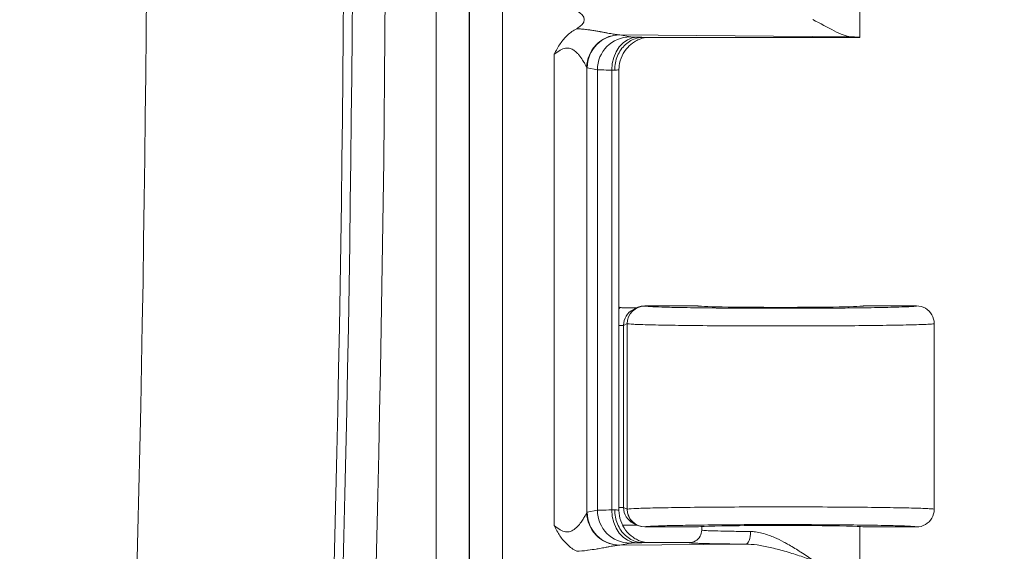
# Model space of a CAD drawing. Header units: inches. Extents: x 0.3 to 84.8, y 1.5 to 53.5.
# Tile 82 of 107: x 75.5 to 77.4, y 24.8 to 25.9. Entities that reach past the tile are written whole.
import ezdxf

# ---------------------------------------------------------------- set-up
doc = ezdxf.new("R2010")
doc.units = ezdxf.units.IN
doc.header["$LTSCALE"] = 2.5
doc.header["$MEASUREMENT"] = 0
for name, color, linetype, lineweight in [('Dimension (ANSI)', 7, 'Continuous', 9), ('Visible (ANSI)', 7, 'Continuous', 18), ('Visible Narrow (ANSI)', 7, 'Continuous', 5)]:
    doc.layers.add(name, color=color, linetype=linetype, lineweight=lineweight)
doc.styles.add('Note Text (ANSI)', font='arial.ttf')
doc.dimstyles.new('.XX', dxfattribs={"dimscale": 2.5, "dimtxt": 0.095, "dimasz": 0.125, "dimexe": 0.1875, "dimexo": 0.0625, "dimgap": 0.0625, "dimtad": 0, "dimtih": 1, "dimtoh": 1, "dimrnd": 1e-08, "dimzin": 0, "dimdsep": 46, "dimtxsty": 'Note Text (ANSI)', "dimblk": 'Filled-1', "dimcen": 0.09, "dimdle": 0.45, "dimclrd": 256, "dimclre": 256, "dimclrt": 256, "dimadec": 0, "dimazin": 1, "dimtfac": 1.263158, "dimtofl": 0, "dimtmove": 0, "dimatfit": 3, "dimfxl": 1, "dimtolj": 1, "dimtzin": 4, "dimlwd": -1, "dimlwe": -1, "dimarcsym": 0})

# ---------------------------------------------------------------- blocks, each defined once
blk = doc.blocks.new('Filled-1')
at = {"color": 0}
for p, q in [((0, 0), (-1, 0.25)), ((-1, 0.25), (-1, -0.25)), ((-1, 0), (0, 0)), ((-1, -0.25), (0, 0))]:
    blk.add_line(p, q, dxfattribs=at)
at = {"color": 0, "flags": 128}
blk.add_lwpolyline([(-1, -0.25), (0, 0), (-1, 0.25), (-1, -0.25)], dxfattribs=at)
at = {"color": 0}
blk.add_solid([(-1, -0.25), (0, 0), (-1, 0.25), (-1, -0.25)], dxfattribs=at)
blk = doc.blocks.new('*D51')
at = {"layer": 'Defpoints', "color": 0, "transparency": 16777216}
for p in [(69.1069, 30.1656), (69.1069, 22.5406), (78.5675, 22.5406)]:
    blk.add_point(p, dxfattribs=at)
at = {"layer": 'Dimension (ANSI)', "transparency": 16777216}
for p, q in [((69.2632, 30.1656), (79.0362, 30.1656)), ((78.5675, 29.8531), (78.5675, 26.6307)), ((78.5675, 22.8531), (78.5675, 26.0755)), ((69.2632, 22.5406), (79.0362, 22.5406))]:
    blk.add_line(p, q, dxfattribs=at)
at = {"layer": 'Dimension (ANSI)', "transparency": 16777216, "xscale": 0.3125, "yscale": 0.3125, "zscale": 0.3125}
for p, rotation in [((78.5675, 30.1656), 90), ((78.5675, 22.5406), 270)]:
    blk.add_blockref('Filled-1', p, dxfattribs=dict(at, rotation=rotation))
at = {"layer": 'Dimension (ANSI)', "transparency": 16777216, "insert": (78.26, 26.4744), "char_height": 0.2375, "attachment_point": 1, "style": 'Note Text (ANSI)'}
blk.add_mtext('\\A1;7.63', dxfattribs=at)
blk = doc.blocks.new('*D53')
at = {"layer": 'Defpoints', "color": 0, "transparency": 16777216}
for p in [(68.6073, 32.3656), (68.6073, 20.3406), (80.6698, 20.3406)]:
    blk.add_point(p, dxfattribs=at)
at = {"layer": 'Dimension (ANSI)', "transparency": 16777216}
for p, q in [((68.7635, 32.3656), (81.1385, 32.3656)), ((80.6698, 32.0531), (80.6698, 28.0394)), ((80.6698, 20.6531), (80.6698, 27.4842)), ((68.7635, 20.3406), (81.1385, 20.3406))]:
    blk.add_line(p, q, dxfattribs=at)
at = {"layer": 'Dimension (ANSI)', "transparency": 16777216, "xscale": 0.3125, "yscale": 0.3125, "zscale": 0.3125}
for p, rotation in [((80.6698, 32.3656), 90), ((80.6698, 20.3406), 270)]:
    blk.add_blockref('Filled-1', p, dxfattribs=dict(at, rotation=rotation))
at = {"layer": 'Dimension (ANSI)', "transparency": 16777216, "insert": (80.2802, 27.8831), "char_height": 0.2375, "attachment_point": 1, "style": 'Note Text (ANSI)'}
blk.add_mtext('\\A1;12.03', dxfattribs=at)

msp = doc.modelspace()

# ---------------------------------------------------------------- linework, layer by layer
at = {"layer": 'Visible (ANSI)'}
for p, q in [((77.1232, 25.8531), (77.1232, 26.3849)), ((76.6217, 25.8519), (76.6217, 25.8519)), ((76.6951, 25.8531), (77.1232, 25.8531)), ((76.5969, 25.8316), (76.5969, 25.8316)), ((76.6217, 25.8332), (76.6217, 25.8332)), ((76.5948, 25.8286), (76.5948, 25.8286)), ((76.647, 24.9169), (76.647, 25.7892)), ((76.6824, 25.3179), (76.6755, 25.3145)), ((76.6834, 25.3181), (76.6834, 25.3181)), ((76.8032, 25.3216), (76.698, 25.3216)), ((77.2357, 25.3216), (77.1307, 25.3216)), ((77.2707, 25.2866), (77.2707, 24.9191)), ((76.6755, 24.8912), (76.6824, 24.8878)), ((76.6834, 24.8876), (76.6834, 24.8876)), ((76.698, 24.8841), (76.8032, 24.8841)), ((76.8107, 24.8781), (76.8107, 24.8849)), ((77.1232, 24.3531), (77.1232, 24.8849)), ((77.1307, 24.8841), (77.2357, 24.8841)), ((76.5948, 24.8393), (76.5948, 24.8393)), ((76.5969, 24.8396), (76.5969, 24.8396)), ((76.6217, 24.844), (76.6217, 24.844)), ((76.7857, 24.8531), (76.6951, 24.8531))]:
    msp.add_line(p, q, dxfattribs=at)
for centre, major_axis, ratio, start_param, end_param in [((76.508, 25.8881), (-0.0702, 0), 0.412637, 2.479353, 3.805799), ((76.9669, 25.8531), (0.1562, 0), 0.017455, 6.275185, 6.772124), ((76.6568, 25.3528), (-0.0345, -0.0069), 0.996044, 1.092966, 1.154347), ((76.698, 25.2866), (0, 0.035), 0.999239, 0, 1.570796), ((76.6912, 25.2832), (0.0314, 0.0157), 0.998372, 1.418009, 1.418642), ((76.9669, 25.3216), (0.1638, 0), 0.017455, 3.141593, 6.283185), ((76.698, 24.9191), (0, -0.035), 0.999239, 4.712389, 6.283185), ((76.6912, 24.9225), (0.0314, -0.0156), 0.998357, 4.8633, 4.863934), ((76.9669, 24.8841), (0.1638, 0), 0.017455, 0, 3.141593), ((76.6568, 24.8529), (-0.0345, 0.0069), 0.996044, 6.001653, 6.001835)]:
    msp.add_ellipse(centre, major_axis=major_axis, ratio=ratio, start_param=start_param, end_param=end_param, dxfattribs=at)
for points, knots in [([(76.5186, 25.8195), (76.5226, 25.8269), (76.5265, 25.834), (76.5308, 25.8404), (76.5351, 25.8467), (76.5399, 25.8525), (76.5454, 25.8575), (76.5508, 25.8625), (76.5567, 25.8668), (76.5633, 25.8702)], [0, 0, 0, 0, 0.333333, 0.333333, 0.333333, 0.666667, 0.666667, 0.666667, 1, 1, 1, 1]), ([(77.0304, 25.8881), (77.0452, 25.8806), (77.06, 25.8725), (77.0857, 25.8596), (77.0966, 25.8546), (77.1049, 25.8544)], [0.0000001, 0.0000001, 0.0000001, 0.0000001, 0.135667, 0.135667, 0.2691124, 0.2691124, 0.2691124, 0.2691124]), ([(76.6386, 25.7881), (76.6386, 25.793), (76.639, 25.7979), (76.64, 25.8026), (76.6409, 25.8074), (76.6424, 25.812), (76.6442, 25.8164), (76.646, 25.8207), (76.6483, 25.8248), (76.6509, 25.8286), (76.6535, 25.8324), (76.6565, 25.8358), (76.6598, 25.8388), (76.6631, 25.8419), (76.6667, 25.8445), (76.6705, 25.8466), (76.6742, 25.8487), (76.6782, 25.8503), (76.6824, 25.8514), (76.6866, 25.8525), (76.691, 25.8531), (76.6951, 25.8531)], [0, 0, 0, 0, 0.1428571, 0.1428571, 0.1428571, 0.2857143, 0.2857143, 0.2857143, 0.4285714, 0.4285714, 0.4285714, 0.5714286, 0.5714286, 0.5714286, 0.7142857, 0.7142857, 0.7142857, 0.8571429, 0.8571429, 0.8571429, 1, 1, 1, 1]), ([(76.7007, 25.8531), (76.6997, 25.8529), (76.6984, 25.8526), (76.6957, 25.852), (76.6943, 25.8517), (76.691, 25.8506), (76.689, 25.8499), (76.6838, 25.8478), (76.6805, 25.8461), (76.6727, 25.8412), (76.6683, 25.8375), (76.6598, 25.8284), (76.656, 25.8227), (76.6502, 25.8104), (76.6483, 25.8036), (76.6472, 25.7942), (76.647, 25.7917), (76.647, 25.7892)], [0.1317767, 0.1317767, 0.1317767, 0.1317767, 0.1457868, 0.1457868, 0.1578258, 0.1578258, 0.1745624, 0.1745624, 0.2022399, 0.2022399, 0.2455131, 0.2455131, 0.2969147, 0.2969147, 0.3494567, 0.3494567, 0.3686377, 0.3686377, 0.3686377, 0.3686377]), ([(76.6491, 25.3186), (76.6504, 25.3184), (76.6517, 25.3182), (76.6541, 25.3179), (76.6552, 25.3178), (76.6564, 25.3178)], [-0.01882719, -0.01882719, -0.01882719, -0.01882719, -0.00897526, -0.00897526, -0.00005793, -0.00005793, -0.00005793, -0.00005793]), ([(76.6564, 25.3178), (76.663, 25.3179), (76.669, 25.3179), (76.6771, 25.318), (76.6801, 25.318), (76.6827, 25.3181)], [-0.06894409, -0.06894409, -0.06894409, -0.06894409, -0.03733689, -0.03733689, -0.01861283, -0.01861283, -0.01861283, -0.01861283]), ([(77.2357, 25.3216), (77.2418, 25.3216), (77.2479, 25.32), (77.2532, 25.3169), (77.2585, 25.3138), (77.2629, 25.3094), (77.266, 25.3041), (77.269, 25.2988), (77.2707, 25.2927), (77.2707, 25.2866)], [0, 0, 0, 0, 0.333333, 0.333333, 0.333333, 0.666667, 0.666667, 0.666667, 1, 1, 1, 1]), ([(76.6386, 24.9181), (76.6386, 24.9133), (76.639, 24.9084), (76.64, 24.9037), (76.6409, 24.899), (76.6423, 24.8944), (76.6441, 24.89), (76.6459, 24.8856), (76.6482, 24.8814), (76.6509, 24.8776), (76.6535, 24.8737), (76.6565, 24.8703), (76.6599, 24.8672), (76.6632, 24.8642), (76.6668, 24.8616), (76.6706, 24.8595), (76.6745, 24.8573), (76.6785, 24.8557), (76.6826, 24.8547), (76.6866, 24.8536), (76.6906, 24.8531), (76.6951, 24.8531)], [0, 0, 0, 0, 0.142857, 0.142857, 0.142857, 0.285714, 0.285714, 0.285714, 0.428571, 0.428571, 0.428571, 0.571429, 0.571429, 0.571429, 0.714286, 0.714286, 0.714286, 0.857143, 0.857143, 0.857143, 1, 1, 1, 1]), ([(76.647, 24.9169), (76.647, 24.9099), (76.6482, 24.9028), (76.6527, 24.8896), (76.656, 24.8834), (76.6643, 24.8724), (76.6694, 24.8675), (76.6777, 24.8617), (76.6807, 24.86), (76.6864, 24.8572), (76.6892, 24.8561), (76.6939, 24.8546), (76.6957, 24.8541), (76.6982, 24.8535), (76.699, 24.8534), (76.7001, 24.8532), (76.7004, 24.8531), (76.7007, 24.8531)], [0, 0, 0, 0, 0.0535069, 0.0535069, 0.1061098, 0.1061098, 0.1586969, 0.1586969, 0.1843385, 0.1843385, 0.2079962, 0.2079962, 0.2240638, 0.2240638, 0.232555, 0.232555, 0.2367634, 0.2367634, 0.2367634, 0.2367634]), ([(77.2357, 24.8841), (77.2418, 24.8841), (77.2479, 24.8857), (77.2532, 24.8888), (77.2585, 24.8918), (77.2629, 24.8963), (77.266, 24.9016), (77.269, 24.9068), (77.2706, 24.9127), (77.2707, 24.9187)], [0, 0, 0, 0, 0.3333333, 0.3333333, 0.3333333, 0.6666667, 0.6666667, 0.6666667, 0.9923542, 0.9923542, 0.9923542, 0.9923542]), ([(76.6827, 24.8876), (76.6799, 24.8877), (76.6771, 24.8877), (76.6691, 24.8878), (76.663, 24.8878), (76.6564, 24.8878)], [-0.08221031, -0.08221031, -0.08221031, -0.08221031, -0.05185192, -0.05185192, -0.00005805, -0.00005805, -0.00005805, -0.00005805]), ([(76.8107, 24.878), (76.8107, 24.8737), (76.8095, 24.8693), (76.8074, 24.8656), (76.8052, 24.8618), (76.802, 24.8586), (76.7982, 24.8564), (76.7944, 24.8542), (76.79, 24.8531), (76.7857, 24.8531)], [0.0006447, 0.0006447, 0.0006447, 0.0006447, 0.3333333, 0.3333333, 0.3333333, 0.6666667, 0.6666667, 0.6666667, 1, 1, 1, 1])]:
    msp.add_open_spline(points, degree=3, knots=knots, dxfattribs=at)
for points in [[(76.647, 25.7892), (76.647, 25.7892), (76.647, 25.7892), (76.647, 25.7892)], [(76.647, 24.9169), (76.647, 24.9169), (76.647, 24.9169), (76.647, 24.9169)], [(77.2707, 24.9191), (77.2707, 24.919), (77.2707, 24.9188), (77.2707, 24.9187)], [(76.5633, 24.8359), (76.5566, 24.8395), (76.5443, 24.8483), (76.5297, 24.8661), (76.5224, 24.8797), (76.5186, 24.8867)], [(76.6564, 24.8878), (76.6556, 24.8878), (76.6548, 24.8878), (76.654, 24.8877)]]:
    msp.add_open_spline(points, degree=3, dxfattribs=at)
at = {"layer": 'Visible Narrow (ANSI)'}
for p, q in [((76.2853, 29.8994), (76.2853, 22.8067)), ((76.3503, 29.8994), (76.3503, 22.8067)), ((76.3513, 22.8067), (76.3513, 29.8994)), ((76.4163, 22.8067), (76.4163, 29.8994)), ((76.6489, 25.858), (77.1049, 25.8544)), ((76.6489, 25.858), (76.669, 25.854)), ((76.5186, 25.8195), (76.5186, 24.8867)), ((76.5834, 25.7935), (76.5834, 24.9127)), ((76.5842, 25.793), (76.6043, 25.789)), ((76.6043, 25.789), (76.6043, 24.9172)), ((76.6326, 25.7884), (76.6326, 24.9178)), ((76.6983, 25.3214), (76.698, 25.3216)), ((76.663, 25.2866), (76.6561, 25.2831)), ((76.6634, 25.2864), (76.663, 25.2866)), ((76.6634, 25.2864), (76.6634, 24.9193)), ((76.6561, 25.2831), (76.647, 25.2831)), ((76.6561, 24.9226), (76.6561, 25.2831)), ((76.5842, 24.9131), (76.6043, 24.9172)), ((76.6561, 24.9226), (76.647, 24.9226)), ((76.6561, 24.9226), (76.663, 24.9191)), ((76.663, 24.9191), (76.6634, 24.9193)), ((76.698, 24.8841), (76.6983, 24.8843)), ((76.6489, 24.8482), (76.669, 24.8522)), ((76.6489, 24.8482), (76.8979, 24.8501))]:
    msp.add_line(p, q, dxfattribs=at)
for radius in [60.5127, 60.5304, 60.5954, 60.1227]:
    msp.add_arc((15.5907, 26.3531), radius, 357.49742, 2.50258, dxfattribs=at)
for centre, major_axis, ratio, start_param, end_param in [((76.6481, 25.7935), (0.0468, 0.0451), 0.992152, 0.842051, 2.370417), ((76.6489, 25.793), (0.0127, 0.0637), 0.996044, 0.197689, 1.766964), ((76.669, 25.789), (0.0127, 0.0637), 0.996044, 0.197752, 1.766963), ((76.6832, 25.7884), (0.0014, 0.065), 0.777978, 0.027781, 1.587614), ((76.5838, 25.7937), (0.000714, -0.00065), 0.462556, 4.562474, 5.634598), ((76.582, 25.7869), (0.0651, 0), 0.034788, 0.516662, 0.678821), ((76.6908, 25.2833), (-0.0259, -0.0484), 0.996516, 4.501216, 4.562441), ((76.6912, 25.2832), (0.0314, 0.0157), 0.998372, 1.571022, 2.678596), ((76.6983, 25.2864), (0.0156, 0.0313), 0.999239, 0.46383, 2.034018), ((76.669, 24.9172), (0.0127, -0.0637), 0.996044, 4.516225, 6.085408), ((76.5819, 24.9192), (0.0651, 0), 0.035116, 5.604467, 5.766579), ((76.6832, 24.9178), (0.0014, -0.065), 0.777978, 4.695572, 6.255393), ((76.6912, 24.9225), (0.0314, -0.0156), 0.998357, 3.603329, 4.710922), ((76.6984, 24.9193), (0.0156, -0.0313), 0.999239, 4.249168, 5.819089), ((76.5838, 24.911), (-0.00079, -0.00208), 0.551045, 3.473468, 4.051829), ((76.6481, 24.9127), (-0.0468, 0.0451), 0.992153, 0.771315, 2.299733), ((76.6489, 24.9131), (0.0127, -0.0637), 0.996044, 4.516222, 6.085497), ((76.8979, 24.8751), (-0.0002, -0.025), 0.381364, 0.018694, 1.572991)]:
    msp.add_ellipse(centre, major_axis=major_axis, ratio=ratio, start_param=start_param, end_param=end_param, dxfattribs=at)
for points, knots in [([(76.5633, 25.8702), (76.5668, 25.8701), (76.57, 25.8698), (76.5731, 25.8695), (76.5749, 25.8694), (76.5766, 25.8692), (76.5783, 25.869), (76.5816, 25.8687), (76.5846, 25.8683), (76.5875, 25.8679), (76.5886, 25.8678), (76.5896, 25.8676), (76.5907, 25.8675), (76.5938, 25.867), (76.5966, 25.8666), (76.5993, 25.8661), (76.5999, 25.866), (76.6006, 25.8659), (76.6012, 25.8658), (76.6041, 25.8654), (76.6068, 25.8649), (76.6093, 25.8644), (76.6096, 25.8644), (76.6098, 25.8643), (76.6101, 25.8643), (76.6129, 25.8638), (76.6154, 25.8633), (76.6178, 25.8629), (76.6202, 25.8624), (76.6224, 25.862), (76.6245, 25.8616), (76.6247, 25.8616), (76.6248, 25.8616), (76.625, 25.8615), (76.6269, 25.8612), (76.6286, 25.8609), (76.6303, 25.8606), (76.6306, 25.8605), (76.6309, 25.8604), (76.6312, 25.8604), (76.6327, 25.8601), (76.634, 25.8599), (76.6353, 25.8597), (76.6357, 25.8596), (76.6361, 25.8595), (76.6364, 25.8595), (76.6375, 25.8593), (76.6385, 25.8591), (76.6395, 25.859), (76.6399, 25.8589), (76.6404, 25.8588), (76.6408, 25.8588), (76.6416, 25.8587), (76.6423, 25.8586), (76.643, 25.8585), (76.6435, 25.8584), (76.6439, 25.8584), (76.6443, 25.8583), (76.6449, 25.8582), (76.6454, 25.8582), (76.6459, 25.8581)], [0.0000004, 0.0000004, 0.0000004, 0.0000004, 0.0577315, 0.0577315, 0.0577315, 0.0909091, 0.0909091, 0.0909091, 0.1566537, 0.1566537, 0.1566537, 0.1818182, 0.1818182, 0.1818182, 0.2557355, 0.2557355, 0.2557355, 0.2727273, 0.2727273, 0.2727273, 0.354855, 0.354855, 0.354855, 0.3636364, 0.3636364, 0.3636364, 0.4539436, 0.4539436, 0.4539436, 0.5454545, 0.5454545, 0.5454545, 0.5530111, 0.5530111, 0.5530111, 0.6363636, 0.6363636, 0.6363636, 0.6521534, 0.6521534, 0.6521534, 0.7272727, 0.7272727, 0.7272727, 0.7512639, 0.7512639, 0.7512639, 0.8181818, 0.8181818, 0.8181818, 0.8504047, 0.8504047, 0.8504047, 0.9090909, 0.9090909, 0.9090909, 0.9493417, 0.9493417, 0.9493417, 1, 1, 1, 1]), ([(76.6459, 25.8581), (76.6464, 25.8581), (76.6474, 25.858), (76.6484, 25.858), (76.6489, 25.858)], [0.0001254, 0.0001254, 0.0001254, 0.0001254, 0.5, 1, 1, 1, 1]), ([(76.669, 25.854), (76.6693, 25.8539), (76.6697, 25.8539), (76.6702, 25.8538), (76.671, 25.8538), (76.6721, 25.8537), (76.6735, 25.8536), (76.6747, 25.8536), (76.6762, 25.8535), (76.6779, 25.8535), (76.6795, 25.8534), (76.6812, 25.8534), (76.6832, 25.8533)], [0, 0, 0, 0, 0.210946, 0.210946, 0.210946, 0.5, 0.5, 0.5, 0.761254, 0.761254, 0.761254, 1, 1, 1, 1]), ([(76.6832, 25.8533), (76.6853, 25.8533), (76.6871, 25.8533), (76.6892, 25.8532), (76.6912, 25.8532), (76.6934, 25.8531), (76.6951, 25.8531)], [0, 0, 0, 0, 0.5, 0.5, 0.5, 1, 1, 1, 1]), ([(76.5186, 25.8195), (76.5229, 25.8227), (76.5269, 25.8254), (76.5306, 25.8275), (76.5344, 25.8296), (76.538, 25.831), (76.5413, 25.8316), (76.5446, 25.8322), (76.5477, 25.8319), (76.5504, 25.8311), (76.5531, 25.8303), (76.5556, 25.829), (76.5577, 25.8275), (76.5599, 25.8261), (76.5618, 25.8244), (76.5635, 25.8227), (76.5653, 25.821), (76.5668, 25.8193), (76.5682, 25.8176), (76.5696, 25.8159), (76.5708, 25.8143), (76.5719, 25.8127), (76.5731, 25.8111), (76.5741, 25.8096), (76.575, 25.8082), (76.5759, 25.8068), (76.5767, 25.8055), (76.5775, 25.8043), (76.5782, 25.8031), (76.5789, 25.802), (76.5794, 25.8009), (76.58, 25.7999), (76.5805, 25.799), (76.581, 25.7982), (76.5814, 25.7973), (76.5818, 25.7966), (76.5821, 25.796), (76.5824, 25.7954), (76.5827, 25.7949), (76.5829, 25.7945), (76.5831, 25.794), (76.5833, 25.7937), (76.5834, 25.7935)], [0, 0, 0, 0, 0.0714286, 0.0714286, 0.0714286, 0.1428571, 0.1428571, 0.1428571, 0.2142857, 0.2142857, 0.2142857, 0.2857143, 0.2857143, 0.2857143, 0.3571429, 0.3571429, 0.3571429, 0.4285714, 0.4285714, 0.4285714, 0.5, 0.5, 0.5, 0.5714286, 0.5714286, 0.5714286, 0.6428571, 0.6428571, 0.6428571, 0.7142857, 0.7142857, 0.7142857, 0.7857143, 0.7857143, 0.7857143, 0.8571429, 0.8571429, 0.8571429, 0.9285714, 0.9285714, 0.9285714, 0.9999991, 0.9999991, 0.9999991, 0.9999991]), ([(76.6043, 25.789), (76.6054, 25.7889), (76.6114, 25.7886), (76.6246, 25.7884), (76.6326, 25.7884)], [0.0000001, 0.0000001, 0.0000001, 0.0000001, 0.5, 0.9999998, 0.9999998, 0.9999998, 0.9999998]), ([(76.6386, 25.7881), (76.6414, 25.7882), (76.6456, 25.7886), (76.647, 25.789), (76.647, 25.7892)], [0, 0, 0, 0, 0.5, 0.9673059, 0.9673059, 0.9673059, 0.9673059]), ([(77.2357, 25.3216), (77.2357, 25.3215), (77.2356, 25.3214), (77.2354, 25.3213), (77.2344, 25.321), (77.2316, 25.3207), (77.2268, 25.3204), (77.225, 25.3203), (77.223, 25.3201), (77.2206, 25.32), (77.2153, 25.3198), (77.2086, 25.3195), (77.2006, 25.3193), (77.1959, 25.3191), (77.1907, 25.319), (77.1851, 25.3188), (77.1772, 25.3186), (77.1684, 25.3185), (77.1588, 25.3183), (77.1503, 25.3181), (77.1413, 25.318), (77.1318, 25.3179), (77.123, 25.3178), (77.1137, 25.3176), (77.1042, 25.3175), (77.0916, 25.3174), (77.0785, 25.3173), (77.0649, 25.3172), (77.0569, 25.3172), (77.0487, 25.3171), (77.0404, 25.3171), (77.0239, 25.317), (77.007, 25.3169), (76.99, 25.3169), (76.9839, 25.3169), (76.9778, 25.3169), (76.9717, 25.3169), (76.9521, 25.3169), (76.9325, 25.3169), (76.9132, 25.317), (76.9097, 25.317), (76.9062, 25.317), (76.9027, 25.317), (76.8812, 25.3171), (76.8604, 25.3173), (76.8409, 25.3174), (76.8399, 25.3174), (76.8389, 25.3175), (76.838, 25.3175), (76.8176, 25.3177), (76.7987, 25.3179), (76.7819, 25.3182), (76.7808, 25.3182), (76.7798, 25.3182), (76.7788, 25.3182), (76.7632, 25.3185), (76.7495, 25.3188), (76.7381, 25.3191), (76.736, 25.3192), (76.7341, 25.3192), (76.7321, 25.3193), (76.7227, 25.3196), (76.7152, 25.3199), (76.7096, 25.3202), (76.7077, 25.3203), (76.7061, 25.3204), (76.7047, 25.3205), (76.7011, 25.3208), (76.6989, 25.3211), (76.6983, 25.3214)], [0, 0, 0, 0, 0.016232, 0.016232, 0.016232, 0.083333, 0.083333, 0.083333, 0.108813, 0.108813, 0.108813, 0.166667, 0.166667, 0.166667, 0.201015, 0.201015, 0.201015, 0.25, 0.25, 0.25, 0.293365, 0.293365, 0.293365, 0.333333, 0.333333, 0.333333, 0.385707, 0.385707, 0.385707, 0.416667, 0.416667, 0.416667, 0.478066, 0.478066, 0.478066, 0.5, 0.5, 0.5, 0.570423, 0.570423, 0.570423, 0.583333, 0.583333, 0.583333, 0.662778, 0.662778, 0.662778, 0.666667, 0.666667, 0.666667, 0.75, 0.75, 0.75, 0.755103, 0.755103, 0.755103, 0.833333, 0.833333, 0.833333, 0.84738, 0.84738, 0.84738, 0.916667, 0.916667, 0.916667, 0.939982, 0.939982, 0.939982, 1, 1, 1, 1]), ([(76.6043, 24.9172), (76.6054, 24.9173), (76.6114, 24.9175), (76.6246, 24.9177), (76.6326, 24.9178)], [0, 0, 0, 0, 0.5, 0.9999998, 0.9999998, 0.9999998, 0.9999998]), ([(76.647, 24.9169), (76.647, 24.9171), (76.6464, 24.9173), (76.645, 24.9175), (76.6436, 24.9177), (76.6414, 24.9179), (76.6386, 24.9181)], [0.0327553, 0.0327553, 0.0327553, 0.0327553, 0.4990957, 0.4990957, 0.4990957, 1, 1, 1, 1]), ([(76.6634, 24.9193), (76.6643, 24.9197), (76.6729, 24.9205), (76.7055, 24.9216), (76.7556, 24.9225), (76.8196, 24.9233), (76.8935, 24.9237), (76.9723, 24.9238), (77.0508, 24.9237), (77.1236, 24.9232), (77.186, 24.9224), (77.2338, 24.9214), (77.2638, 24.9203), (77.2707, 24.9195), (77.2707, 24.9191)], [0, 0, 0, 0, 0.0833333, 0.1666667, 0.25, 0.3333333, 0.4166667, 0.5, 0.5833333, 0.6666667, 0.75, 0.8333333, 0.9166667, 0.9999403, 0.9999403, 0.9999403, 0.9999403]), ([(76.5186, 24.8867), (76.5229, 24.8834), (76.5308, 24.878), (76.5413, 24.8738), (76.5512, 24.8743), (76.5609, 24.8804), (76.569, 24.8892), (76.5751, 24.8978), (76.5793, 24.9048), (76.5821, 24.9101), (76.5831, 24.9121), (76.5834, 24.9127)], [0, 0, 0, 0, 0.1111111, 0.2222222, 0.3333333, 0.4444444, 0.5555556, 0.6666667, 0.7777778, 0.8888889, 0.9999998, 0.9999998, 0.9999998, 0.9999998]), ([(76.6983, 24.8843), (76.6989, 24.8846), (76.7011, 24.8848), (76.7047, 24.8851), (76.7061, 24.8852), (76.7077, 24.8853), (76.7096, 24.8855), (76.7152, 24.8858), (76.7228, 24.8861), (76.7322, 24.8864), (76.7341, 24.8864), (76.7361, 24.8865), (76.7381, 24.8866), (76.7496, 24.8869), (76.7633, 24.8872), (76.7789, 24.8874), (76.7799, 24.8875), (76.7809, 24.8875), (76.7819, 24.8875), (76.7987, 24.8878), (76.8177, 24.888), (76.838, 24.8882), (76.839, 24.8882), (76.8399, 24.8882), (76.8409, 24.8882), (76.8604, 24.8884), (76.8813, 24.8886), (76.9027, 24.8887), (76.9062, 24.8887), (76.9098, 24.8887), (76.9133, 24.8887), (76.9325, 24.8888), (76.9521, 24.8888), (76.9717, 24.8888), (76.9779, 24.8888), (76.984, 24.8888), (76.9901, 24.8888), (77.0071, 24.8887), (77.024, 24.8887), (77.0404, 24.8886), (77.0487, 24.8886), (77.0569, 24.8885), (77.065, 24.8885), (77.0785, 24.8884), (77.0917, 24.8883), (77.1042, 24.8881), (77.1138, 24.888), (77.123, 24.8879), (77.1318, 24.8878), (77.1413, 24.8877), (77.1504, 24.8875), (77.1588, 24.8874), (77.1684, 24.8872), (77.1772, 24.887), (77.1852, 24.8868), (77.1908, 24.8867), (77.1959, 24.8866), (77.2006, 24.8864), (77.2086, 24.8862), (77.2153, 24.8859), (77.2206, 24.8856), (77.223, 24.8855), (77.225, 24.8854), (77.2268, 24.8853), (77.2316, 24.885), (77.2345, 24.8847), (77.2354, 24.8843), (77.2356, 24.8842), (77.2357, 24.8842), (77.2357, 24.8841)], [0, 0, 0, 0, 0.060028, 0.060028, 0.060028, 0.083333, 0.083333, 0.083333, 0.152635, 0.152635, 0.152635, 0.166667, 0.166667, 0.166667, 0.244924, 0.244924, 0.244924, 0.25, 0.25, 0.25, 0.333333, 0.333333, 0.333333, 0.337248, 0.337248, 0.337248, 0.416667, 0.416667, 0.416667, 0.429615, 0.429615, 0.429615, 0.5, 0.5, 0.5, 0.521975, 0.521975, 0.521975, 0.583333, 0.583333, 0.583333, 0.614342, 0.614342, 0.614342, 0.666667, 0.666667, 0.666667, 0.706691, 0.706691, 0.706691, 0.75, 0.75, 0.75, 0.799047, 0.799047, 0.799047, 0.833333, 0.833333, 0.833333, 0.891255, 0.891255, 0.891255, 0.916667, 0.916667, 0.916667, 0.983841, 0.983841, 0.983841, 1, 1, 1, 1]), ([(76.8107, 24.8781), (76.8107, 24.8778), (76.8121, 24.8776), (76.815, 24.8773), (76.8178, 24.8771), (76.8221, 24.8768), (76.8277, 24.8766), (76.8333, 24.8764), (76.8402, 24.8762), (76.8482, 24.876), (76.8562, 24.8758), (76.8653, 24.8756), (76.8752, 24.8755), (76.8852, 24.8753), (76.896, 24.8752), (76.9074, 24.8751)], [0.0000102, 0.0000102, 0.0000102, 0.0000102, 0.2, 0.2, 0.2, 0.4, 0.4, 0.4, 0.6, 0.6, 0.6, 0.8, 0.8, 0.8, 1, 1, 1, 1]), ([(76.9074, 24.8751), (76.9106, 24.8751), (76.9139, 24.8748), (76.9173, 24.8744), (76.9214, 24.8738), (76.9256, 24.873), (76.9299, 24.8719), (76.9345, 24.8707), (76.9393, 24.8692), (76.9442, 24.8674), (76.9476, 24.8661), (76.951, 24.8648), (76.9544, 24.8633), (76.9606, 24.8606), (76.9668, 24.8576), (76.9732, 24.8542), (76.9757, 24.8529), (76.9781, 24.8516), (76.9805, 24.8502), (76.9883, 24.8459), (76.9962, 24.8411), (77.0037, 24.8363), (77.0048, 24.8356), (77.0059, 24.8348), (77.0071, 24.8341), (77.0155, 24.8286), (77.0231, 24.8233), (77.0304, 24.8181)], [0.0000128, 0.0000128, 0.0000128, 0.0000128, 0.0907412, 0.0907412, 0.0907412, 0.2, 0.2, 0.2, 0.3183108, 0.3183108, 0.3183108, 0.4, 0.4, 0.4, 0.5450922, 0.5450922, 0.5450922, 0.6, 0.6, 0.6, 0.7733155, 0.7733155, 0.7733155, 0.8, 0.8, 0.8, 1, 1, 1, 1]), ([(76.5633, 24.8359), (76.5704, 24.8363), (76.5771, 24.8369), (76.5835, 24.8377), (76.5844, 24.8378), (76.5853, 24.8379), (76.5861, 24.838), (76.5917, 24.8388), (76.597, 24.8396), (76.6018, 24.8404), (76.6033, 24.8406), (76.6047, 24.8409), (76.606, 24.8411), (76.61, 24.8418), (76.6136, 24.8425), (76.6169, 24.8431), (76.6186, 24.8434), (76.6202, 24.8437), (76.6218, 24.844), (76.6243, 24.8445), (76.6267, 24.8449), (76.629, 24.8453), (76.6308, 24.8457), (76.6325, 24.846), (76.6341, 24.8462), (76.6357, 24.8465), (76.6372, 24.8468), (76.6386, 24.847), (76.6404, 24.8473), (76.642, 24.8475), (76.6434, 24.8477), (76.6443, 24.8478), (76.6451, 24.8479), (76.6459, 24.848)], [0, 0, 0, 0, 0.166667, 0.166667, 0.166667, 0.189099, 0.189099, 0.189099, 0.333333, 0.333333, 0.333333, 0.376171, 0.376171, 0.376171, 0.5, 0.5, 0.5, 0.562693, 0.562693, 0.562693, 0.666667, 0.666667, 0.666667, 0.749704, 0.749704, 0.749704, 0.833333, 0.833333, 0.833333, 0.937276, 0.937276, 0.937276, 1, 1, 1, 1]), ([(76.6459, 24.848), (76.6464, 24.848), (76.6474, 24.8481), (76.6484, 24.8481), (76.6489, 24.8482)], [0.0000429, 0.0000429, 0.0000429, 0.0000429, 0.5, 1, 1, 1, 1]), ([(76.669, 24.8522), (76.6693, 24.8522), (76.6699, 24.8523), (76.6708, 24.8523), (76.6715, 24.8524), (76.6724, 24.8524), (76.6735, 24.8525), (76.6752, 24.8526), (76.6773, 24.8526), (76.68, 24.8527), (76.681, 24.8527), (76.6821, 24.8528), (76.6832, 24.8528)], [0, 0, 0, 0, 0.2708649, 0.2708649, 0.2708649, 0.5, 0.5, 0.5, 0.8635098, 0.8635098, 0.8635098, 1, 1, 1, 1]), ([(76.7857, 24.8531), (76.7856, 24.8529), (76.7862, 24.8528), (76.7873, 24.8526), (76.7881, 24.8525), (76.7891, 24.8524), (76.7905, 24.8523), (76.7929, 24.8521), (76.7963, 24.852), (76.8005, 24.8518), (76.8019, 24.8517), (76.8035, 24.8517), (76.8051, 24.8516), (76.8109, 24.8514), (76.818, 24.8512), (76.8261, 24.8511), (76.827, 24.851), (76.8279, 24.851), (76.8289, 24.851), (76.8382, 24.8508), (76.8488, 24.8506), (76.8603, 24.8505), (76.8609, 24.8505), (76.8616, 24.8505), (76.8622, 24.8505), (76.8732, 24.8503), (76.8851, 24.8502), (76.8979, 24.8501)], [0, 0, 0, 0, 0.1180591, 0.1180591, 0.1180591, 0.2, 0.2, 0.2, 0.3496492, 0.3496492, 0.3496492, 0.4, 0.4, 0.4, 0.5801277, 0.5801277, 0.5801277, 0.6, 0.6, 0.6, 0.8, 0.8, 0.8, 0.8106804, 0.8106804, 0.8106804, 0.9999943, 0.9999943, 0.9999943, 0.9999943]), ([(76.8979, 24.8501), (76.9049, 24.8501), (76.9125, 24.8495), (76.9206, 24.8484), (76.9287, 24.8472), (76.9373, 24.8456), (76.9462, 24.8436), (76.9552, 24.8415), (76.9646, 24.8391), (76.9743, 24.8363), (76.9841, 24.8335), (76.9943, 24.8303), (77.0037, 24.8272), (77.0132, 24.8241), (77.0219, 24.821), (77.0304, 24.8181)], [0, 0, 0, 0, 0.2, 0.2, 0.2, 0.4, 0.4, 0.4, 0.6, 0.6, 0.6, 0.8, 0.8, 0.8, 1, 1, 1, 1])]:
    msp.add_open_spline(points, degree=3, knots=knots, dxfattribs=at)
for points in [[(77.2707, 25.2866), (77.2707, 25.2862), (77.2639, 25.2854), (77.2338, 25.2842), (77.186, 25.2833), (77.1236, 25.2825), (77.0507, 25.282), (76.9723, 25.2818), (76.8935, 25.282), (76.8196, 25.2824), (76.7555, 25.2831), (76.7055, 25.2841), (76.6729, 25.2852), (76.6643, 25.286), (76.6634, 25.2864)], [(76.6832, 24.8528), (76.6854, 24.8528), (76.6892, 24.8529), (76.6935, 24.853), (76.6951, 24.8531)]]:
    msp.add_open_spline(points, degree=3, dxfattribs=at)

# ---------------------------------------------------------------- dimensions: what is measured, and where the dimension line sits
at = {"layer": 'Dimension (ANSI)'}
for base, p1, p2, picture, middle in [((80.6697727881, 20.3405618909), (68.6072727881, 32.3655618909), (68.6072727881, 20.3405618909), '*D53', (80.6697727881, 27.7617795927)), ((78.567454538, 22.5405614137), (69.1069294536, 30.1655614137), (69.1069294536, 22.5405614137), '*D51', (78.567454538, 26.3530614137))]:
    dim = msp.add_linear_dim(base=base, p1=p1, p2=p2, angle=90, dimstyle='.XX', override={"dimgap": 0.0625, "dimdec": 2, "dimtol": 0, "dimlim": 0, "dimtp": 0, "dimtm": 0, "dimtdec": 2, "dimatfit": 1}, dxfattribs=at)
    dim.commit()
    dim.dimension.update_dxf_attribs({"geometry": picture, "text_midpoint": middle, "dimtype": 160})

doc.saveas('drawing.dxf')
